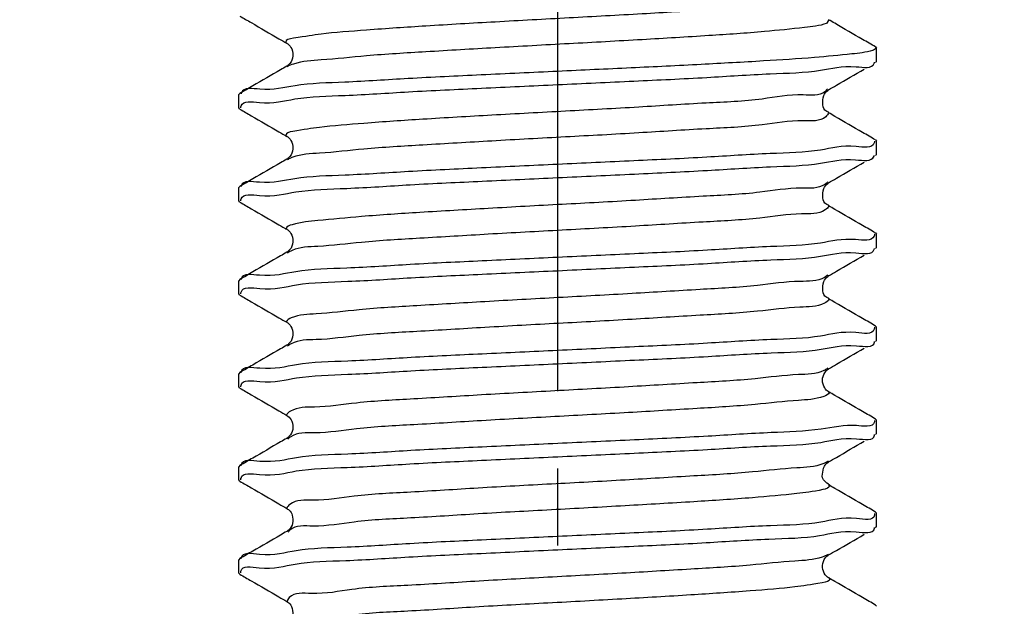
# Model space of a CAD drawing. Header units: millimetres. Extents: x 0 to 210, y 0 to 297.
# Tile 5 of 184: x 25 to 44, y 161 to 172. Entities that reach past the tile are written whole.
import ezdxf

# ---------------------------------------------------------------- set-up
doc = ezdxf.new("R2010")
doc.units = ezdxf.units.MM
doc.header["$LTSCALE"] = 19.36
doc.linetypes.add('CENTER', pattern=[0.6, 0.375, -0.075, 0.075, -0.075])
doc.layers.get('0').update_dxf_attribs({"linetype": 'CONTINUOUS'})
doc.layers.add('DEFAULT_1', color=7, linetype='CENTER')
doc.layers.add('ZEICHNUNGSBEMASSUNGEN', color=7, linetype='CONTINUOUS')
doc.styles.get("Standard").update_dxf_attribs({"font": 'ISOCP.SHX', "width": 0.6})
doc.dimstyles.new('DIMSTYLE_1', dxfattribs={"dimtxt": 2.5, "dimasz": 3.5, "dimexe": 0.18, "dimexo": 0.0625, "dimgap": 0.09, "dimtad": 1, "dimdsep": 46, "dimtxsty": 'Standard', "dimblk": '_FILLED', "dimblk1": '_FILLED', "dimblk2": '_FILLED', "dimcen": 0.09, "dimclrt": 7, "dimadec": 0, "dimazin": 0, "dimtp": 0.01, "dimtm": 0.01, "dimtfac": 1, "dimtofl": 0, "dimtmove": 0, "dimatfit": 3, "dimldrblk": '_FILLED', "dimfxl": 0, "dimtolj": 1, "dimarcsym": 0})
doc.dimstyles.new('DIMSTYLE_2', dxfattribs={"dimtxt": 2.5, "dimasz": 3.5, "dimexe": 0.18, "dimexo": 0.0625, "dimgap": 0.09, "dimtad": 1, "dimdec": 3, "dimdsep": 46, "dimtxsty": 'Standard', "dimblk": '_FILLED', "dimblk1": '_FILLED', "dimblk2": '_FILLED', "dimcen": 0.09, "dimclrt": 7, "dimadec": 0, "dimazin": 0, "dimtp": 0.001, "dimtm": 0.001, "dimtfac": 1, "dimtdec": 3, "dimtofl": 0, "dimtmove": 0, "dimatfit": 3, "dimldrblk": '_FILLED', "dimfxl": 0, "dimtolj": 1, "dimarcsym": 0})
doc.dimstyles.new('DIMSTYLE_3', dxfattribs={"dimtxt": 2.5, "dimasz": 3.5, "dimexe": 0.18, "dimexo": 0.0625, "dimgap": 0.09, "dimtad": 1, "dimdec": 3, "dimdsep": 46, "dimtxsty": 'Standard', "dimblk": '_FILLED', "dimblk1": '_FILLED', "dimblk2": '_FILLED', "dimcen": 0.09, "dimclrt": 7, "dimadec": 0, "dimazin": 0, "dimtp": 0.001, "dimtm": 0.001, "dimtfac": 1, "dimtdec": 3, "dimtofl": 0, "dimtmove": 0, "dimatfit": 3, "dimldrblk": '_FILLED', "dimfxl": 0, "dimtolj": 1, "dimarcsym": 0})
doc.dimstyles.new('DIMSTYLE_4', dxfattribs={"dimtxt": 2.5, "dimasz": 3.5, "dimexe": 0.18, "dimexo": 0.0625, "dimgap": 0.09, "dimtad": 1, "dimdsep": 46, "dimtxsty": 'Standard', "dimblk": '_FILLED', "dimblk1": '_FILLED', "dimblk2": '_FILLED', "dimcen": 0.09, "dimclrt": 7, "dimadec": 0, "dimazin": 0, "dimtp": 0.01, "dimtm": 0.01, "dimtfac": 1, "dimtofl": 0, "dimtmove": 0, "dimatfit": 3, "dimldrblk": '_FILLED', "dimfxl": 0, "dimtolj": 1, "dimarcsym": 0})
doc.dimstyles.new('DIMSTYLE_5', dxfattribs={"dimtxt": 2.5, "dimasz": 3.5, "dimexe": 0.18, "dimexo": 0.0625, "dimgap": 0.09, "dimtad": 1, "dimdsep": 46, "dimtxsty": 'Standard', "dimblk": '_FILLED', "dimblk1": '_FILLED', "dimblk2": '_FILLED', "dimcen": 0.09, "dimclrt": 7, "dimadec": 0, "dimazin": 0, "dimtp": 0.5, "dimtm": 0.5, "dimtfac": 1, "dimtofl": 0, "dimtmove": 0, "dimatfit": 3, "dimldrblk": '_FILLED', "dimfxl": 0, "dimtolj": 1, "dimarcsym": 0})
doc.dimstyles.new('DIMSTYLE_6', dxfattribs={"dimtxt": 2.5, "dimasz": 3.5, "dimexe": 0.18, "dimexo": 0.0625, "dimgap": 0.09, "dimtad": 1, "dimdec": 3, "dimdsep": 46, "dimtxsty": 'Standard', "dimblk": '_FILLED', "dimblk1": '_FILLED', "dimblk2": '_FILLED', "dimcen": 0.09, "dimclrt": 7, "dimadec": 0, "dimazin": 0, "dimtp": 0.001, "dimtm": 0.001, "dimtfac": 1, "dimtdec": 3, "dimtofl": 0, "dimtmove": 0, "dimatfit": 3, "dimldrblk": '_FILLED', "dimfxl": 0, "dimtolj": 1, "dimarcsym": 0})
doc.dimstyles.new('DIMSTYLE_7', dxfattribs={"dimtxt": 2.5, "dimasz": 3.5, "dimexe": 0.18, "dimexo": 0.0625, "dimgap": 0.09, "dimtad": 1, "dimdsep": 46, "dimtxsty": 'Standard', "dimblk": '_FILLED', "dimblk1": '_FILLED', "dimblk2": '_FILLED', "dimcen": 0.09, "dimclrt": 7, "dimadec": 0, "dimazin": 0, "dimtol": 1, "dimtp": 0.1, "dimtm": 0.1, "dimtfac": 1, "dimtofl": 0, "dimtmove": 0, "dimatfit": 3, "dimldrblk": '_FILLED', "dimfxl": 0, "dimtolj": 1, "dimarcsym": 0})

# ---------------------------------------------------------------- blocks, each defined once
blk = doc.blocks.new('_FILLED')
at = {"color": 0, "linetype": 'ByBlock'}
blk.add_solid([(0, 0), (-1, 0.1429), (-1, -0.1429)], dxfattribs=at)
blk = doc.blocks.new('*D')
at = {"color": 3}
for p, q in [((154.911, 251.839), (154.911, 274.499)), ((154.911, 274.499), (154.911, 251.589)), ((132.186, 251.839), (132.186, 271.429)), ((140.186, 251.839), (140.186, 271.429)), ((132.186, 270.429), (136.186, 270.429)), ((140.186, 270.429), (136.186, 270.429)), ((140.186, 251.839), (119.81, 251.839)), ((120.81, 251.839), (120.81, 244.839)), ((132.687, 251.839), (155.911, 251.839)), ((140.186, 251.839), (185.376, 251.839)), ((184.376, 251.839), (184.376, 196.839)), ((154.911, 243.839), (154.911, 251.589)), ((132.186, 251.339), (155.911, 251.339)), ((154.911, 251.339), (154.911, 243.839)), ((140.686, 247.839), (156.109, 247.839)), ((155.109, 247.839), (155.109, 242.839)), ((120.81, 237.839), (120.81, 244.839)), ((155.109, 237.839), (155.109, 242.839)), ((140.186, 237.839), (119.81, 237.839)), ((130.186, 237.839), (130.186, 201.939)), ((140.686, 237.839), (156.109, 237.839)), ((142.186, 237.839), (142.186, 201.939)), ((136.186, 202.939), (116.608, 202.939)), ((130.186, 202.939), (136.186, 202.939)), ((142.186, 202.939), (136.186, 202.939)), ((184.376, 141.839), (184.376, 196.839)), ((43.965, 141.839), (55.646, 141.839)), ((45.305, 141.839), (61.435, 141.839)), ((54.646, 141.839), (54.646, 135.839)), ((60.435, 141.839), (60.435, 81.839)), ((140.186, 141.839), (185.376, 141.839)), ((146.186, 131.571), (146.186, 138.185)), ((122.563, 128.839), (122.563, 136.339)), ((122.563, 136.339), (122.563, 128.589)), ((54.646, 129.839), (54.646, 135.839)), ((146.186, 131.571), (151.914, 134.878)), ((144.189, 129.916), (145.186, 129.839)), ((43.965, 129.839), (55.646, 129.839)), ((146.183, 129.762), (145.186, 129.839)), ((145.186, 129.839), (159.716, 128.712)), ((126.687, 128.839), (121.563, 128.839)), ((122.563, 120.839), (122.563, 128.589)), ((126.186, 128.339), (121.563, 128.339)), ((122.563, 128.339), (122.563, 120.839)), ((60.435, 21.839), (60.435, 81.839)), ((126.186, 21.839), (126.186, 49.881)), ((146.186, 21.839), (146.186, 49.881)), ((126.186, 48.881), (136.186, 48.881)), ((146.186, 48.881), (136.186, 48.881)), ((136.186, 48.881), (173.837, 48.881)), ((20.514, 32.339), (20.514, 41.533)), ((20.514, 41.533), (20.514, 32.089)), ((145.186, 31.839), (145.186, 34.12)), ((146.186, 31.839), (146.186, 34.12)), ((145.186, 33.12), (145.686, 33.12)), ((146.186, 33.12), (145.686, 33.12)), ((45.305, 32.339), (19.514, 32.339)), ((45.305, 32.339), (45.305, 7.967)), ((20.514, 24.339), (20.514, 32.089)), ((44.805, 31.839), (19.514, 31.839)), ((20.514, 31.839), (20.514, 24.339)), ((44.805, 31.839), (28.072, 15.105)), ((45.305, 31.839), (56.071, 31.839)), ((55.071, 31.839), (55.071, 26.839)), ((55.071, 21.839), (55.071, 26.839)), ((30.394, 24.449), (18.136, 13.272)), ((45.305, 21.839), (61.435, 21.839)), ((45.305, 21.839), (56.071, 21.839))]:
    blk.add_line(p, q, dxfattribs=at)
for centre, radius, start, end in [((146.186, 131.571), 5.613, 60, 90), ((146.186, 131.571), 5.613, 30, 60), ((45.305, 32.339), 23.372, 225.0011, 247.5005), ((45.305, 32.339), 23.372, 247.5005, 270)]:
    blk.add_arc(centre, radius, start, end, dxfattribs=at)
for points in [[(149.671, 136.587), (146.186, 137.185), (149.364, 135.635)], [(148.117, 136.355), (151.048, 134.378), (148.788, 137.097)], [(31.758, 13.909), (28.779, 15.812), (31.106, 13.151)], [(41.777, 8.73), (45.305, 8.967), (41.852, 9.728)]]:
    blk.add_solid(points, dxfattribs=at)
at = {"layer": 'ZEICHNUNGSBEMASSUNGEN', "color": 3}
for p, q in [((133.686, 247.839), (133.686, 258.637)), ((138.686, 247.839), (138.686, 258.637)), ((133.686, 257.637), (127.809, 257.637)), ((127.809, 257.637), (136.186, 257.637)), ((146.186, 257.637), (136.186, 257.637)), ((138.686, 257.637), (146.186, 257.637)), ((35.305, 251.839), (10.936, 251.839)), ((11.936, 251.839), (11.936, 136.839)), ((139.389, 249.361), (147.706, 239.608)), ((11.936, 21.839), (11.936, 136.839)), ((35.305, 21.839), (10.936, 21.839))]:
    blk.add_line(p, q, dxfattribs=at)
at = {"color": 3, "xscale": 3.5, "yscale": 3.5, "zscale": 3.5}
for p, rotation in [((132.186, 270.429), 180), ((154.911, 251.839), 270), ((120.81, 251.839), 90), ((184.376, 251.839), 90), ((154.911, 251.339), 90), ((155.109, 247.839), 90), ((120.81, 237.839), 270), ((155.109, 237.839), 270), ((130.186, 202.939), 180), ((184.376, 141.839), 270), ((54.646, 141.839), 90), ((60.435, 141.839), 90), ((54.646, 129.839), 270), ((122.563, 128.839), 270), ((146.183, 129.762), 355.5650429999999), ((144.189, 129.916), 175.565043), ((122.563, 128.339), 90), ((126.186, 48.881), 180), ((20.514, 32.339), 270), ((145.186, 33.12), 180), ((20.514, 31.839), 90), ((55.071, 31.839), 90), ((55.071, 21.839), 270), ((60.435, 21.839), 270), ((30.394, 24.449), 42.358682)]:
    blk.add_blockref('_FILLED', p, dxfattribs=dict(at, rotation=rotation))
for p in [(140.186, 270.429), (142.186, 202.939), (146.186, 48.881), (146.186, 33.12)]:
    blk.add_blockref('_FILLED', p, dxfattribs=at)
at = {"layer": 'ZEICHNUNGSBEMASSUNGEN', "color": 3, "xscale": 3.5, "yscale": 3.5, "zscale": 3.5}
blk.add_blockref('_FILLED', (133.686, 257.637), dxfattribs=at)
for p, rotation in [((138.686, 257.637), 180), ((11.936, 251.839), 90), ((139.389, 249.361), 130.458041), ((11.936, 21.839), 270)]:
    blk.add_blockref('_FILLED', p, dxfattribs=dict(at, rotation=rotation))
at = {"color": 7}
for s, rotation, width, p in [('x45%%176 ', 90, 0.72, (154.286, 265.499)), ('0,5', 90, 0.690476, (154.286, 260.321)), ('0,1', 90, 0.642857, (120.185, 244.264)), ('%%p', 90, 1.166667, (120.185, 241.347)), ('10', 90, 0.678571, (154.484, 240.574)), ('14', 90, 0.678571, (120.185, 237.954)), ('110', 90, 0.642857, (183.751, 182.43)), ('60%%d', -43.1822, 0.746032, (150.554, 140.313)), ('12', 90, 0.678571, (54.021, 133.486)), ('%%c', -4.435, 1.333333, (154.482, 129.745)), ('2', -4.435, 0.785714, (157.805, 129.487)), ('0,5', 90, 0.690476, (121.938, 126)), ('120', 90, 0.714286, (59.81, 61.983)), ('0,5', 90, 0.690476, (19.889, 36.355)), ('10', 90, 0.678571, (54.446, 24.831)), ('8', 42.3587, 0.785714, (19.166, 15.057)), ('45%%d', -22.4995, 0.722222, (35.294, 15.247)), ('R', 42.3587, 0.785714, (17.714, 13.734))]:
    blk.add_text(s, height=2.5, rotation=rotation, dxfattribs=dict(at, width=width)).set_placement(p)
for s, width, p in [('%%c', 1.333333, (133.41, 271.054)), ('8', 0.785714, (136.743, 271.054)), ('F8', 0.75, (138.707, 271.054)), ('M', 0.857143, (116.608, 203.564)), ('12', 0.678571, (118.751, 203.564)), ('%%c', 1.333333, (166.575, 49.506)), ('20', 0.785714, (169.909, 49.506)), ('1', 0.571429, (145.092, 33.745))]:
    blk.add_text(s, height=2.5, dxfattribs=dict(at, width=width)).set_placement(p)
at = {"layer": 'ZEICHNUNGSBEMASSUNGEN', "color": 7, "width": 0.714286}
blk.add_text('5', height=2.5, dxfattribs=at).set_placement((127.809, 258.262))
at = {"layer": 'ZEICHNUNGSBEMASSUNGEN', "color": 7}
for s, rotation, width, p in [('R', -49.542, 0.785714, (145.632, 243.003)), ('2', -49.542, 0.785714, (146.906, 241.509)), ('230', 90, 0.761905, (11.311, 61.218))]:
    blk.add_text(s, height=2.5, rotation=rotation, dxfattribs=dict(at, width=width)).set_placement(p)

msp = doc.modelspace()

# ---------------------------------------------------------------- linework, layer by layer
at = {"color": 3}
for p, q in [((40.403, 172.0593), (40.3595, 171.9888)), ((40.4025, 172.0596), (40.403, 172.0593)), ((30.2062, 171.6181), (30.2077, 171.6172)), ((30.2081, 171.1848), (30.2077, 171.1846)), ((40.4039, 170.7431), (40.4025, 170.7422)), ((40.4021, 170.3098), (40.4025, 170.3096)), ((30.2062, 169.8681), (30.2077, 169.8672)), ((30.2081, 169.4348), (30.2077, 169.4346)), ((40.4039, 168.9931), (40.4025, 168.9922)), ((40.4021, 168.5598), (40.4025, 168.5596)), ((30.2062, 168.1181), (30.2077, 168.1172)), ((30.2081, 167.6848), (30.2077, 167.6846)), ((40.4039, 167.2431), (40.4025, 167.2422)), ((40.4021, 166.8098), (40.4025, 166.8096)), ((30.2062, 166.3681), (30.2077, 166.3672)), ((30.2081, 165.9348), (30.2077, 165.9346)), ((40.4028, 165.4924), (40.4025, 165.4922)), ((40.4025, 165.0596), (40.4029, 165.0594)), ((30.2074, 164.6174), (30.2077, 164.6172)), ((30.2081, 164.1849), (30.2077, 164.1846)), ((40.4028, 163.7424), (40.4025, 163.7422)), ((40.4023, 163.3097), (40.4025, 163.3096)), ((30.2077, 162.8672), (30.2079, 162.8671)), ((30.2082, 162.4349), (30.2077, 162.4346)), ((40.4027, 161.9924), (40.4025, 161.9922)), ((40.4025, 161.5596), (40.4028, 161.5595)), ((30.2074, 161.1174), (30.2077, 161.1172))]:
    msp.add_line(p, q, dxfattribs=at)
at = {"color": 7}
for p, q in [((41.2858, 171.5477), (41.3051, 171.5253)), ((41.3051, 171.2765), (41.3051, 171.5254)), ((30.2231, 171.1948), (30.2081, 171.1848)), ((41.2858, 171.2541), (41.3051, 171.2764)), ((29.3244, 170.6727), (29.3051, 170.6505)), ((29.3051, 170.4015), (29.3051, 170.6504)), ((29.3244, 170.3791), (29.3051, 170.4016)), ((41.2858, 169.7977), (41.3051, 169.7752)), ((41.3051, 169.5265), (41.3051, 169.7754)), ((41.2858, 169.5041), (41.3051, 169.5264)), ((30.2231, 169.4448), (30.2081, 169.4348)), ((29.3244, 168.9227), (29.3051, 168.9005)), ((29.3051, 168.6515), (29.3051, 168.9004)), ((29.3244, 168.6291), (29.3051, 168.6516)), ((41.2858, 168.0477), (41.3051, 168.0253)), ((41.3051, 167.7765), (41.3051, 168.0254)), ((30.2231, 167.6948), (30.2081, 167.6848)), ((41.2858, 167.7541), (41.3051, 167.7765)), ((29.3244, 167.1727), (29.3051, 167.1504)), ((29.3051, 166.9015), (29.3051, 167.1504)), ((29.3244, 166.8791), (29.3051, 166.9014)), ((41.2858, 166.2977), (41.3051, 166.2754)), ((41.3051, 166.0265), (41.3051, 166.2754)), ((41.2858, 166.0041), (41.3051, 166.0265)), ((30.2231, 165.9448), (30.2081, 165.9348)), ((29.3244, 165.4227), (29.3051, 165.4003)), ((29.3051, 165.1515), (29.3051, 165.4004)), ((29.3244, 165.1291), (29.3051, 165.1514)), ((41.2858, 164.5477), (41.3051, 164.5254)), ((41.3051, 164.2765), (41.3051, 164.5254)), ((30.2335, 164.203), (30.2081, 164.1849)), ((41.2858, 164.2541), (41.3051, 164.2766)), ((29.3244, 163.6727), (29.3051, 163.6503)), ((29.3051, 163.4015), (29.3051, 163.6504)), ((29.3244, 163.3791), (29.3051, 163.4014)), ((41.2858, 162.7977), (41.3051, 162.7754)), ((41.3051, 162.5265), (41.3051, 162.7754)), ((41.2858, 162.5041), (41.3051, 162.5266)), ((30.2283, 162.4487), (30.2082, 162.4349)), ((29.3244, 161.9227), (29.3051, 161.9002)), ((29.3051, 161.6515), (29.3051, 161.9004)), ((29.3244, 161.6291), (29.3051, 161.6514)), ((41.2858, 161.0477), (41.3051, 161.0255))]:
    msp.add_line(p, q, dxfattribs=at)
at = {"color": 3}
for points, start_tangent, end_tangent in [([(40.3595, 172.4738), (39.9503, 172.3975), (39.1953, 172.3213), (38.1506, 172.245), (36.8939, 172.1688), (35.5189, 172.0925), (34.1281, 172.0163), (32.8248, 171.9401), (31.7063, 171.8638), (30.8557, 171.7876), (30.3366, 171.7113), (30.1874, 171.6351), (30.2023, 171.6116)], (-9.7336009, -3.3176392), (6.1483035, -3.7481854)), ([(40.3595, 171.9888), (39.9503, 171.9126), (39.1953, 171.8363), (38.1506, 171.7601), (36.8939, 171.6838), (35.5189, 171.6076), (34.1281, 171.5313), (32.8248, 171.4551), (31.7063, 171.3788), (30.8557, 171.3026), (30.3366, 171.2264)], (-9.5191242, -3.2445361), (-12.1784427, -4.0385571)), ([(30.3366, 171.2264), (30.2138, 171.1753)], (-0.1359145, -0.0450713), (-0.0873937, -0.0530616)), ([(40.3332, 170.7061), (39.922, 170.6439), (39.1518, 170.5677), (38.0951, 170.4914), (36.8307, 170.4152), (35.4526, 170.3389), (34.0635, 170.2627), (32.7669, 170.1864), (31.6594, 170.1102), (30.8233, 170.034), (30.3209, 169.9577), (30.1898, 169.8815), (30.1994, 169.8588)], (-8.2533559, -7.04311), (5.1126949, -3.8074943)), ([(40.38, 170.7577), (40.3484, 170.7202), (40.3332, 170.7061)], (-0.0383743, -0.055741), (-0.0517111, -0.0441283)), ([(40.399, 170.3105), (40.3484, 170.2352), (39.922, 170.1589), (39.1518, 170.0827), (38.0951, 170.0065), (36.8307, 169.9302), (35.4526, 169.854), (34.0635, 169.7777), (32.7669, 169.7015), (31.6594, 169.6252), (30.8233, 169.549), (30.3209, 169.4727), (30.2808, 169.4562)], (-2.0282646, -7.6968667), (-11.6439085, -5.1192531)), ([(30.2808, 169.4562), (30.2162, 169.4225)], (-0.0739775, -0.0325243), (-0.0506207, -0.0336973)), ([(40.3293, 168.9612), (39.893, 168.8903), (39.1077, 168.8141), (38.0392, 168.7378), (36.7672, 168.6616), (35.3862, 168.5853), (33.9992, 168.5091), (32.7095, 168.4328), (31.6131, 168.3566), (30.7916, 168.2804), (30.3062, 168.2041), (30.1931, 168.1279), (30.1942, 168.1104)], (-9.2848323, -6.7131978), (2.7033013, -4.267316)), ([(40.3834, 169.0092), (40.3366, 168.9665), (40.3293, 168.9612)], (-0.0443458, -0.0501227), (-0.0588298, -0.0425356)), ([(40.4057, 168.5585), (40.3366, 168.4816), (39.893, 168.4053), (39.1077, 168.3291), (38.0392, 168.2528), (36.7672, 168.1766), (35.3862, 168.1004), (33.9992, 168.0241), (32.7095, 167.9479), (31.6131, 167.8716), (30.7916, 167.7954), (30.3062, 167.7191), (30.2816, 167.7073)], (-2.2810281, -6.7140775), (-11.1892127, -5.615668)), ([(30.2816, 167.7073), (30.219, 167.6702)], (-0.0706322, -0.0354491), (-0.0498707, -0.0372567)), ([(40.3239, 167.2129), (39.8631, 167.1367), (39.0629, 167.0604), (37.9829, 166.9842), (36.7034, 166.908), (35.3198, 166.8317), (33.9352, 166.7555), (32.6525, 166.6792), (31.5674, 166.603), (30.7606, 166.5267), (30.2922, 166.4505), (30.1972, 166.3743), (30.1961, 166.3713)], (-10.1998465, -6.1787241), (-1.7737574, -5.5225451)), ([(40.3869, 167.259), (40.3239, 167.2129)], (-0.0507995, -0.0472624), (-0.0690555, -0.0418315)), ([(40.4117, 166.8064), (40.4109, 166.8042), (40.3239, 166.728), (39.8631, 166.6517), (39.0629, 166.5755), (37.9829, 166.4992), (36.7034, 166.423), (35.3198, 166.3467), (33.9352, 166.2705), (32.6525, 166.1943), (31.5674, 166.118), (30.7606, 166.0418), (30.2922, 165.9655)], (-2.023098, -5.8499226), (-10.5615088, -5.844973)), ([(30.2922, 165.9655), (30.2221, 165.9186)], (-0.0768059, -0.0425061), (-0.055884, -0.0481255)), ([(40.3276, 165.4682), (40.3103, 165.4593), (39.8325, 165.3831), (39.0175, 165.3068), (37.9261, 165.2306), (36.6394, 165.1543), (35.2534, 165.0781), (33.8713, 165.0019), (32.5959, 164.9256), (31.5223, 164.8494), (30.7304, 164.7731), (30.2791, 164.6969), (30.2017, 164.6194)], (-10.9559534, -5.8257702), (-2.2522573, -6.3219587)), ([(40.3902, 165.5077), (40.3276, 165.4682)], (-0.0499311, -0.0397381), (-0.0701806, -0.0373182)), ([(40.4173, 165.0598), (40.4154, 165.0506), (40.3103, 164.9743), (39.8325, 164.8981), (39.0175, 164.8219), (37.9261, 164.7456), (36.6394, 164.6694), (35.2534, 164.5931), (33.8713, 164.5169), (32.5959, 164.4406), (31.5223, 164.3644), (30.7304, 164.2882), (30.2814, 164.2134)], (0.1548221, -4.8703916), (-9.7007782, -6.5472462)), ([(30.2421, 164.1834), (30.2255, 164.1679)], (-0.0177978, -0.0154569), (-0.0150629, -0.0154572)), ([(30.2814, 164.2134), (30.2421, 164.1834)], (-0.0408651, -0.0275807), (-0.0363036, -0.0315288)), ([(40.3487, 163.7298), (40.2959, 163.7057), (39.8011, 163.6295), (38.9715, 163.5532), (37.8688, 163.477), (36.5752, 163.4007), (35.1871, 163.3245), (33.8077, 163.2482), (32.5398, 163.172), (31.4779, 163.0958), (30.701, 163.0195), (30.2669, 162.9433), (30.2081, 162.8671)], (-10.9483967, -5.528863), (-2.2015772, -7.2573042)), ([(40.3931, 163.7556), (40.3487, 163.7298)], (-0.0365645, -0.0256606), (-0.0505073, -0.0255058)), ([(40.4108, 163.32), (40.419, 163.297), (40.2959, 163.2207), (39.8011, 163.1445), (38.9715, 163.0682), (37.8688, 162.992), (36.5752, 162.9158), (35.1871, 162.8395), (33.8077, 162.7633), (32.5398, 162.687), (31.4779, 162.6108), (30.701, 162.5345), (30.2669, 162.4583)], (4.8438589, -3.8616178), (-8.5814931, -7.5207308)), ([(30.2669, 162.4583), (30.229, 162.4187)], (-0.0415032, -0.036373), (-0.031985, -0.0409962)), ([(40.2807, 161.9521), (39.7689, 161.8759), (38.9248, 161.7996), (37.8111, 161.7234), (36.5108, 161.6471), (35.1207, 161.5709), (33.7443, 161.4946), (32.4842, 161.4184), (31.4341, 161.3421), (30.6723, 161.2659), (30.2555, 161.1897), (30.2152, 161.1158)], (-12.0761112, -4.2890315), (-1.6837338, -8.2572893)), ([(40.3957, 162.003), (40.2807, 161.9521)], (-0.0830536, -0.0526551), (-0.1272524, -0.0451958)), ([(40.4077, 161.5675), (40.4218, 161.5434), (40.2807, 161.4671), (39.7689, 161.3909), (38.9248, 161.3146), (37.8111, 161.2384), (36.5108, 161.1621), (35.1207, 161.0859), (33.7443, 161.0097), (32.4842, 160.9334), (31.4341, 160.8572), (30.6723, 160.7809), (30.2555, 160.7047), (30.2317, 160.671)], (6.0287761, -3.7400457), (-5.4887857, -9.4747536))]:
    msp.add_spline(points, degree=3, dxfattribs=dict(at, start_tangent=start_tangent, end_tangent=end_tangent))
at = {"color": 7}
for points, start_tangent, end_tangent in [([(29.3244, 172.1291), (29.5399, 172.0043)], (0.215484, -0.1248113), (0.2154709, -0.1248339)), ([(29.5399, 172.0043), (30.061, 171.7023), (30.2077, 171.6172)], (0.667874, -0.3869355), (0.6677137, -0.3872119)), ([(40.5198, 171.9916), (40.4025, 172.0596)], (-0.1172884, 0.0680032), (-0.1172827, 0.0680131)), ([(41.041, 171.6895), (40.5198, 171.9916)], (-0.5212183, 0.3019805), (-0.5211232, 0.3021445)), ([(30.2061, 171.6179), (30.2246, 171.6059), (30.3009, 171.5089), (30.3163, 171.3357), (30.2411, 171.2097), (30.222, 171.1964)], (0.4144722, -0.2390591), (-0.6635673, -0.4580056)), ([(41.2858, 171.5477), (41.041, 171.6895)], (-0.2448263, 0.1418067), (-0.2448092, 0.1418362)), ([(41.2282, 171.4807), (40.8399, 171.415), (40.1362, 171.3486), (39.1794, 171.2834), (38.006, 171.2179), (36.687, 171.1526), (35.3051, 171.0879)], (-5.7026076, -1.6586235), (-5.9325312, -0.2753892)), ([(41.2906, 171.5288), (41.2282, 171.4807)], (-0.0371777, -0.0581895), (-0.0721306, -0.0209795)), ([(30.2077, 171.1846), (30.0904, 171.1166), (29.5692, 170.8145), (29.3244, 170.6727)], (-0.8831333, -0.5121351), (-0.883399, -0.5116766)), ([(35.3051, 170.839), (36.738, 170.9061), (38.1093, 170.9744), (39.3018, 171.042), (40.249, 171.1087), (40.9184, 171.1759), (41.26, 171.2423)], (5.9657787, 0.2769326), (1.7660969, 5.5001003)), ([(41.26, 171.2423), (41.264, 171.2582)], (0.0048539, 0.0151163), (0.0030716, 0.0164983)), ([(35.3051, 171.0879), (33.8651, 171.0204), (32.4908, 170.9519), (31.3019, 170.8844), (30.3638, 170.8184), (29.702, 170.7523), (29.3532, 170.6857)], (-5.962574, -0.2767838), (-2.284818, -5.4503162)), ([(40.4025, 170.7422), (40.5492, 170.8273), (41.0703, 171.1293)], (0.6677137, 0.3872119), (0.667874, 0.3869355)), ([(29.351, 170.438), (29.6915, 170.502), (30.3588, 170.5691), (31.3041, 170.6357), (32.4966, 170.7033), (33.87, 170.7717), (35.3051, 170.839)], (1.8807154, 5.3930913), (5.9631767, 0.2768118)), ([(29.3532, 170.6857), (29.3468, 170.6668)], (-0.0074891, -0.0178649), (-0.0051948, -0.0196584)), ([(40.4053, 170.3079), (40.3691, 170.3347), (40.2938, 170.4607), (40.3093, 170.6339), (40.3856, 170.7309), (40.4041, 170.7429)], (0.0429414, 0.0723478), (0.4332482, 0.2498887)), ([(29.3438, 170.3996), (29.351, 170.438)], (0.0021012, 0.039996), (0.0121829, 0.0349352)), ([(29.3244, 170.3791), (29.5399, 170.2543)], (0.215484, -0.1248113), (0.2154709, -0.1248339)), ([(29.5399, 170.2543), (30.061, 169.9523), (30.2077, 169.8672)], (0.667874, -0.3869355), (0.6677137, -0.3872119)), ([(41.041, 169.9395), (40.5198, 170.2416), (40.4025, 170.3096)], (-0.6385281, 0.3699468), (-0.6383806, 0.3702013)), ([(41.2858, 169.7977), (41.041, 169.9395)], (-0.2448263, 0.1418067), (-0.2448092, 0.1418362)), ([(30.2061, 169.8679), (30.2246, 169.8559), (30.3009, 169.7589), (30.3163, 169.5857), (30.2411, 169.4597), (30.222, 169.4464)], (0.4144722, -0.2390591), (-0.6635673, -0.4580056)), ([(41.26, 169.7412), (40.9184, 169.6748), (40.249, 169.6076), (39.3018, 169.5409), (38.1093, 169.4733), (36.738, 169.405), (35.3051, 169.3379)], (-1.7660969, -5.5001003), (-5.9657787, -0.2769326)), ([(41.2663, 169.7772), (41.26, 169.7412)], (-0.0018757, -0.0372499), (-0.0106477, -0.0331599)), ([(41.2575, 169.4914), (41.2634, 169.5097)], (0.006977, 0.0173778), (0.004778, 0.0190981)), ([(30.2077, 169.4346), (30.0904, 169.3666), (29.5692, 169.0645), (29.3244, 168.9227)], (-0.8831333, -0.5121351), (-0.883399, -0.5116766)), ([(35.3051, 169.3379), (33.87, 169.2706), (32.4966, 169.2022), (31.3041, 169.1346), (30.3588, 169.068), (29.6915, 169.0009), (29.3502, 168.9345)], (-5.9657396, -0.2769308), (-1.7828222, -5.4990015)), ([(35.3051, 169.089), (36.7467, 169.1566), (38.1216, 169.2251), (39.3102, 169.2925), (40.2486, 169.3587), (40.9101, 169.4249), (41.2575, 169.4914)], (5.963146, 0.2768104), (2.1931553, 5.4625501)), ([(40.4025, 168.9922), (40.5492, 169.0773), (41.0703, 169.3793)], (0.6677137, 0.3872119), (0.667874, 0.3869355)), ([(29.3498, 168.6878), (29.696, 168.7526), (30.3794, 168.8207), (31.3375, 168.8877), (32.5309, 168.9551), (33.8848, 169.0224), (35.3051, 169.089)], (1.6857068, 5.4034454), (5.9640864, 0.276854)), ([(40.4053, 168.5579), (40.3691, 168.5847), (40.2938, 168.7107), (40.3093, 168.8839), (40.3856, 168.9809), (40.4041, 168.9929)], (0.0429414, 0.0723478), (0.4332482, 0.2498887)), ([(29.3502, 168.9345), (29.3462, 168.9186)], (-0.0049199, -0.0151753), (-0.0031262, -0.0165675)), ([(29.3244, 168.6291), (29.5399, 168.5043)], (0.215484, -0.1248113), (0.2154709, -0.1248339)), ([(29.344, 168.6505), (29.3498, 168.6878)], (0.0010033, 0.0388891), (0.0105951, 0.0339622)), ([(29.5399, 168.5043), (30.061, 168.2023), (30.2077, 168.1172)], (0.667874, -0.3869355), (0.6677137, -0.3872119)), ([(41.041, 168.1895), (40.5198, 168.4916), (40.4025, 168.5596)], (-0.6385281, 0.3699468), (-0.6383806, 0.3702013)), ([(30.2061, 168.1179), (30.2246, 168.1059), (30.3009, 168.0089), (30.3163, 167.8357), (30.2411, 167.7097), (30.222, 167.6964)], (0.4144722, -0.2390591), (-0.6635673, -0.4580056)), ([(41.2858, 168.0477), (41.041, 168.1895)], (-0.2448263, 0.1418067), (-0.2448092, 0.1418362)), ([(41.2671, 168.0294), (41.2575, 167.9903)], (-0.0044058, -0.040264), (-0.0144583, -0.0360117)), ([(41.2575, 167.9903), (40.9101, 167.9237), (40.2486, 167.8576), (39.3102, 167.7914), (38.1216, 167.724), (36.7467, 167.6555), (35.3051, 167.5879)], (-2.1931553, -5.4625501), (-5.963146, -0.2768104)), ([(30.2077, 167.6846), (30.0904, 167.6166), (29.5692, 167.3145), (29.3244, 167.1727)], (-0.8831333, -0.5121351), (-0.883399, -0.5116766)), ([(35.3051, 167.339), (36.748, 167.4066), (38.1241, 167.4752), (39.3127, 167.5427), (40.2493, 167.6087), (40.9151, 167.6755), (41.2613, 167.7428)], (5.9671636, 0.2769969), (1.5729338, 5.5251356)), ([(41.2613, 167.7428), (41.2645, 167.7575)], (0.0039997, 0.0140495), (0.0024346, 0.0152483)), ([(35.3051, 167.5879), (33.8848, 167.5213), (32.5309, 167.454), (31.3375, 167.3866), (30.3794, 167.3196), (29.696, 167.2515), (29.349, 167.1841)], (-5.9669506, -0.276987), (-1.5724597, -5.5204107)), ([(40.4025, 167.2422), (40.5492, 167.3273), (41.0703, 167.6293)], (0.6677137, 0.3872119), (0.667874, 0.3869355)), ([(29.3483, 166.9376), (29.7, 167.0031), (30.3935, 167.0719), (31.3578, 167.139), (32.5449, 167.2058), (33.8839, 167.2724), (35.3051, 167.339)], (1.4324687, 5.4065685), (5.9653224, 0.2769114)), ([(29.349, 167.1841), (29.3458, 167.1693)], (-0.0040282, -0.0141418), (-0.0024477, -0.0153536)), ([(40.4053, 166.8079), (40.3691, 166.8347), (40.2938, 166.9607), (40.3093, 167.1339), (40.3856, 167.2309), (40.4041, 167.2429)], (0.0429414, 0.0723478), (0.4332482, 0.2498887)), ([(29.3441, 166.9019), (29.3483, 166.9376)], (-0.0003921, 0.0373414), (0.0086395, 0.0326079)), ([(29.3244, 166.8791), (29.5399, 166.7543)], (0.215484, -0.1248113), (0.2154709, -0.1248339)), ([(29.5399, 166.7543), (30.061, 166.4523), (30.2077, 166.3672)], (0.667874, -0.3869355), (0.6677137, -0.3872119)), ([(41.041, 166.4395), (40.5198, 166.7416), (40.4025, 166.8096)], (-0.6385281, 0.3699468), (-0.6383806, 0.3702013)), ([(30.2061, 166.3679), (30.2246, 166.3559), (30.3009, 166.2589), (30.3163, 166.0857), (30.2411, 165.9597), (30.222, 165.9464)], (0.4144722, -0.2390591), (-0.6635673, -0.4580056)), ([(41.2858, 166.2977), (41.041, 166.4395)], (-0.2448263, 0.1418067), (-0.2448092, 0.1418362)), ([(41.2605, 166.2389), (40.9151, 166.1744), (40.2493, 166.1076), (39.3127, 166.0416), (38.1241, 165.9741), (36.748, 165.9055), (35.3051, 165.8379)], (-1.6947354, -5.3992641), (-5.9640926, -0.2768543)), ([(41.2663, 166.2763), (41.2605, 166.2389)], (-0.0009705, -0.039025), (-0.010686, -0.0340445)), ([(35.3051, 165.589), (36.7527, 165.6568), (38.1328, 165.7257), (39.3234, 165.7934), (40.2596, 165.8596), (40.9243, 165.9267), (41.2649, 165.9942), (41.2662, 166.0055)], (5.9827302, 0.2777195), (0.4034582, 5.9025255)), ([(30.2077, 165.9346), (30.0904, 165.8666), (29.5692, 165.5645), (29.3244, 165.4227)], (-0.8831333, -0.5121351), (-0.883399, -0.5116766)), ([(35.3051, 165.8379), (33.8839, 165.7713), (32.5449, 165.7047), (31.3578, 165.6379), (30.3935, 165.5708), (29.7, 165.502), (29.3475, 165.4335)], (-5.9685515, -0.2770613), (-1.2985691, -5.5368087)), ([(40.4025, 165.4922), (40.5492, 165.5773), (41.0703, 165.8793)], (0.6677137, 0.3872119), (0.667874, 0.3869355)), ([(29.3475, 165.4335), (29.3452, 165.4202)], (-0.0029967, -0.0127772), (-0.0016679, -0.0137757)), ([(29.3474, 165.1846), (29.6998, 165.2531), (30.3933, 165.3219), (31.3576, 165.389), (32.5444, 165.4558), (33.8835, 165.5224), (35.3051, 165.589)], (1.2894106, 5.5369648), (5.9686322, 0.2770651)), ([(40.4032, 165.0598), (40.394, 165.0649), (40.329, 165.1322), (40.2851, 165.278), (40.3286, 165.419), (40.3942, 165.4871), (40.403, 165.492)], (-0.5517679, 0.3033082), (0.5239918, 0.2920143)), ([(29.3244, 165.1291), (29.5399, 165.0043)], (0.215484, -0.1248113), (0.2154709, -0.1248339)), ([(29.3441, 165.1519), (29.3474, 165.1846)], (-0.0004, 0.0339124), (0.0070588, 0.0303116)), ([(41.041, 164.6895), (40.5198, 164.9916), (40.4025, 165.0596)], (-0.6385281, 0.3699468), (-0.6383806, 0.3702013)), ([(29.5399, 165.0043), (30.061, 164.7023), (30.2077, 164.6172)], (0.667874, -0.3869355), (0.6677137, -0.3872119)), ([(41.2858, 164.5477), (41.041, 164.6895)], (-0.2448263, 0.1418067), (-0.2448092, 0.1418362)), ([(30.2067, 164.6161), (30.2275, 164.6037), (30.3022, 164.5061), (30.3195, 164.3487), (30.2548, 164.2234), (30.2315, 164.2058)], (0.481395, -0.2866518), (-0.5237712, -0.3776992)), ([(41.2665, 164.5086), (41.2656, 164.4974)], (-0.0004063, -0.0114424), (-0.0013919, -0.0108317)), ([(41.2662, 164.5229), (41.2665, 164.5086)], (0.0009238, -0.0144503), (-0.0004981, -0.0140307)), ([(40.9243, 164.4256), (40.2596, 164.3585), (39.3234, 164.2923), (38.1328, 164.2246), (36.7527, 164.1557), (35.3051, 164.0879)], (-7.1566973, 0.4757409), (-5.6241166, -0.2610726)), ([(41.2656, 164.4974), (41.2649, 164.4931), (40.9243, 164.4256)], (-0.0429003, -0.3338558), (-0.4472278, 0.0297294)), ([(30.2077, 164.1846), (30.0904, 164.1166)], (-0.1172827, -0.0680131), (-0.1172884, -0.0680032)), ([(35.3051, 163.839), (36.7462, 163.9065), (38.1205, 163.975), (39.3093, 164.0425), (40.2534, 164.1091), (40.9285, 164.1773), (41.2673, 164.2452)], (5.973456, 0.277289), (0.6372737, 5.4664704)), ([(40.4025, 163.7422), (40.5492, 163.8273), (41.0703, 164.1293)], (0.6677137, 0.3872119), (0.667874, 0.3869355)), ([(41.2673, 164.2452), (41.2679, 164.2546)], (0.0010629, 0.0091176), (0.000254, 0.0096853)), ([(30.0904, 164.1166), (29.5692, 163.8145), (29.3244, 163.6727)], (-0.7658878, -0.4440577), (-0.766081, -0.4437244)), ([(35.3051, 164.0879), (33.8835, 164.0212), (32.5444, 163.9547), (31.3576, 163.8879), (30.3933, 163.8208), (29.6998, 163.752), (29.3474, 163.6835)], (-5.9686322, -0.2770651), (-1.2894106, -5.5369648)), ([(29.3466, 163.4374), (29.6948, 163.5024), (30.385, 163.5712), (31.3466, 163.6383), (32.5227, 163.7047), (33.8735, 163.7719), (35.3051, 163.839)], (1.21757, 5.3807841), (5.9666079, 0.2769711)), ([(29.3474, 163.6835), (29.3451, 163.6702)], (-0.0029622, -0.01272), (-0.0016427, -0.0137108)), ([(40.4018, 163.3076), (40.4061, 163.307), (40.3423, 163.3637), (40.2854, 163.5129), (40.323, 163.66), (40.3916, 163.7353), (40.4032, 163.7418)], (0.3722687, -0.0842468), (0.5444016, 0.305992)), ([(29.3439, 163.4031), (29.3459, 163.434), (29.3466, 163.4374)], (-0.0016476, 0.0358596), (0.0070628, 0.0312124)), ([(29.3244, 163.3791), (29.5399, 163.2543)], (0.215484, -0.1248113), (0.2154709, -0.1248339)), ([(29.5399, 163.2543), (30.061, 162.9523), (30.2077, 162.8672)], (0.667874, -0.3869355), (0.6677137, -0.3872119)), ([(41.041, 162.9395), (40.5198, 163.2416), (40.4025, 163.3096)], (-0.6385281, 0.3699468), (-0.6383806, 0.3702013)), ([(30.2084, 162.8684), (30.2005, 162.8711), (30.2374, 162.8455), (30.3093, 162.7386), (30.3161, 162.5847), (30.2484, 162.4667), (30.2267, 162.451)], (-0.5316128, 0.1843062), (-0.5498679, -0.3806905)), ([(41.2858, 162.7977), (41.041, 162.9395)], (-0.2448263, 0.1418067), (-0.2448092, 0.1418362)), ([(41.2667, 162.7402), (40.9285, 162.6762), (40.2534, 162.608), (39.3093, 162.5414), (38.1205, 162.4739), (36.7462, 162.4054), (35.3051, 162.3379)], (-0.8495047, -5.2913425), (-5.9691535, -0.2770892)), ([(41.2671, 162.7714), (41.2673, 162.7441)], (0.0030576, -0.0284594), (-0.0029633, -0.0254188)), ([(35.3051, 162.089), (36.7403, 162.1563), (38.0989, 162.2239), (39.2751, 162.2904), (40.2322, 162.3573), (40.9185, 162.426), (41.2648, 162.4942)], (5.9708729, 0.2771691), (0.9992296, 5.5245022)), ([(41.2648, 162.4942), (41.2663, 162.5057)], (0.0019978, 0.0110455), (0.0009281, 0.011828)), ([(30.0904, 162.3666), (29.5692, 162.0645), (29.3244, 161.9227)], (-0.7658878, -0.4440577), (-0.766081, -0.4437244)), ([(35.3051, 162.3379), (33.8735, 162.2708), (32.5227, 162.2036), (31.3466, 162.1372), (30.385, 162.0701), (29.6948, 162.0013), (29.3459, 161.9329)], (-5.9703012, -0.2771425), (-1.0546516, -5.5303602)), ([(30.2077, 162.4346), (30.0904, 162.3666)], (-0.1172827, -0.0680131), (-0.1172884, -0.0680032)), ([(40.4025, 161.9922), (40.5492, 162.0773), (41.0703, 162.3793)], (0.6677137, 0.3872119), (0.667874, 0.3869355)), ([(29.3459, 161.9329), (29.3443, 161.921)], (-0.0021778, -0.0114197), (-0.0010557, -0.0122446)), ([(29.3444, 161.6869), (29.6863, 161.7513), (30.368, 161.8198), (31.3194, 161.8866), (32.5011, 161.9535), (33.8677, 162.0216), (35.3051, 162.089)], (0.9658612, 5.3248569), (5.9683244, 0.2770508)), ([(40.4028, 161.5596), (40.3994, 161.5614), (40.34, 161.6167), (40.2858, 161.7573), (40.3188, 161.9028), (40.388, 161.9828), (40.4032, 161.9915)], (-0.55538, 0.3001513), (0.5369676, 0.3072925)), ([(29.3244, 161.6291), (29.5399, 161.5043)], (0.215484, -0.1248113), (0.2154709, -0.1248339)), ([(29.3433, 161.6547), (29.3438, 161.6832)], (-0.0025985, 0.0296017), (0.0036987, 0.0264505)), ([(41.041, 161.1895), (40.5198, 161.4916), (40.4025, 161.5596)], (-0.6385281, 0.3699468), (-0.6383806, 0.3702013)), ([(29.5399, 161.5043), (30.061, 161.2023), (30.2077, 161.1172)], (0.667874, -0.3869355), (0.6677137, -0.3872119)), ([(41.2858, 161.0477), (41.041, 161.1895)], (-0.2448263, 0.1418067), (-0.2448092, 0.1418362)), ([(30.2068, 161.1164), (30.2247, 161.1059), (30.2948, 161.0214), (30.3228, 160.8673), (30.2629, 160.7326), (30.2055, 160.6834), (30.2081, 160.6835)], (0.5601327, -0.3255281), (0.3132283, 0.0431208))]:
    msp.add_spline(points, degree=3, dxfattribs=dict(at, start_tangent=start_tangent, end_tangent=end_tangent))
at = {"layer": 'DEFAULT_1', "color": 2, "linetype": 'CENTER'}
msp.add_line((35.3051, 141.839), (35.3051, 256.839), dxfattribs=at)

# ---------------------------------------------------------------- dimensions: what is measured, and where the dimension line sits
at = {"color": 3}
for base, p1, p2, angle, dimstyle, middle in [((60.4349, 141.839), (45.3051, 21.839), (45.3051, 141.839), 90, 'DIMSTYLE_1', (58.5599, 64.662)), ((145.1864, 33.1205), (146.1864, 31.839), (145.1864, 31.839), 180, 'DIMSTYLE_1', (145.8064, 34.9955)), ((55.0711, 31.839), (45.3051, 21.839), (45.3051, 31.839), 90, 'DIMSTYLE_1', (53.1961, 26.5276)), ((54.646, 129.839), (43.9653, 141.839), (43.9653, 129.839), 270, 'DIMSTYLE_3', (52.771, 135.182)), ((122.5628, 128.3386), (126.6868, 128.839), (126.1864, 128.3386), 270, 'DIMSTYLE_3', (120.6878, 128.5888)), ((20.5139, 32.3394), (44.8047, 31.839), (45.3051, 32.3394), 90, 'DIMSTYLE_3', (18.6389, 38.9438)), ((184.3764, 251.839), (140.1864, 141.839), (140.1864, 251.839), 90, 'DIMSTYLE_1', (182.5014, 184.8402)), ((120.8096, 251.839), (140.1864, 237.839), (140.1864, 251.839), 90, 'DIMSTYLE_7', (118.9346, 243.5198)), ((155.1085, 247.839), (140.6864, 237.839), (140.6864, 247.839), 90, 'DIMSTYLE_1', (153.2335, 242.2701))]:
    dim = msp.add_linear_dim(base=base, p1=p1, p2=p2, angle=angle, dimstyle=dimstyle, dxfattribs=at)
    dim.commit()
    dim.dimension.update_dxf_attribs({"geometry": '*D', "text_midpoint": middle, "dimtype": 160})
for base, p1, p2, text, middle in [((140.1864, 270.4288), (132.1864, 251.839), (140.1864, 251.839), '%%c<>F8', (137.9334, 272.3038)), ((142.1864, 202.9393), (130.1864, 237.839), (142.1864, 237.839), 'M<>', (119.3758, 204.8143)), ((146.1864, 48.8815), (126.1864, 21.839), (146.1864, 21.839), '%%c<>', (170.2064, 50.7565))]:
    dim = msp.add_linear_dim(base=base, p1=p1, p2=p2, text=text, dimstyle='DIMSTYLE_1', dxfattribs=at)
    dim.commit()
    dim.dimension.update_dxf_attribs({"geometry": '*D', "text_midpoint": middle, "dimtype": 160})
dim = msp.add_radius_dim(center=(36.3051, 29.839), mpoint=(30.3936, 24.4488), dimstyle='DIMSTYLE_2', dxfattribs=at)
dim.commit()
dim.dimension.update_dxf_attribs({"geometry": '*D', "text_midpoint": (18.3237, 15.9809), "dimtype": 164})
dim = msp.add_diameter_dim_2p(p1=(146.1834, 129.7617), p2=(144.1894, 129.9163), dimstyle='DIMSTYLE_4', dxfattribs=at)
dim.commit()
dim.dimension.update_dxf_attribs({"geometry": '*D', "text_midpoint": (157.2197, 130.7863), "dimtype": 163})
for base, line1, line2, dimstyle, middle in [((148.9932, 136.4325), ((146.1864, 131.571), (146.1864, 138.1845)), ((151.9139, 134.8778), (146.1864, 131.571)), 'DIMSTYLE_5', (153.4495, 139.3102)), ((36.3611, 10.7462), ((45.3051, 32.3394), (45.3051, 7.9671)), ((28.0717, 15.1053), (44.8047, 31.839)), 'DIMSTYLE_6', (38.2745, 15.3656))]:
    dim = msp.add_angular_dim_2l(base=base, line1=line1, line2=line2, dimstyle=dimstyle, dxfattribs=at)
    dim.commit()
    dim.dimension.update_dxf_attribs({"geometry": '*D', "text_midpoint": middle, "dimtype": 162})
dim = msp.add_linear_dim(base=(154.911, 251.3387), p1=(132.6867, 251.839), p2=(132.1864, 251.3387), angle=270, text='<>x45° ', dimstyle='DIMSTYLE_3', dxfattribs=at)
dim.commit()
dim.dimension.update_dxf_attribs({"geometry": '*D', "text_midpoint": (153.036, 267.4101), "dimtype": 160})
at = {"layer": 'ZEICHNUNGSBEMASSUNGEN', "color": 3}
for base, p1, p2, angle, middle in [((11.9357, 21.839), (35.3051, 251.8389), (35.3051, 21.839), 270, (10.0607, 64.0751)), ((133.6864, 257.6372), (138.6864, 247.839), (133.6864, 247.839), 180, (128.7019, 259.5122))]:
    dim = msp.add_linear_dim(base=base, p1=p1, p2=p2, angle=angle, dimstyle='DIMSTYLE_3', dxfattribs=at)
    dim.commit()
    dim.dimension.update_dxf_attribs({"geometry": '*D', "text_midpoint": middle, "dimtype": 160})
dim = msp.add_radius_dim(center=(140.6864, 247.839), mpoint=(139.3887, 249.3607), dimstyle='DIMSTYLE_2', dxfattribs=at)
dim.commit()
dim.dimension.update_dxf_attribs({"geometry": '*D', "text_midpoint": (147.8576, 242.3197), "dimtype": 164})

doc.saveas('drawing.dxf')
